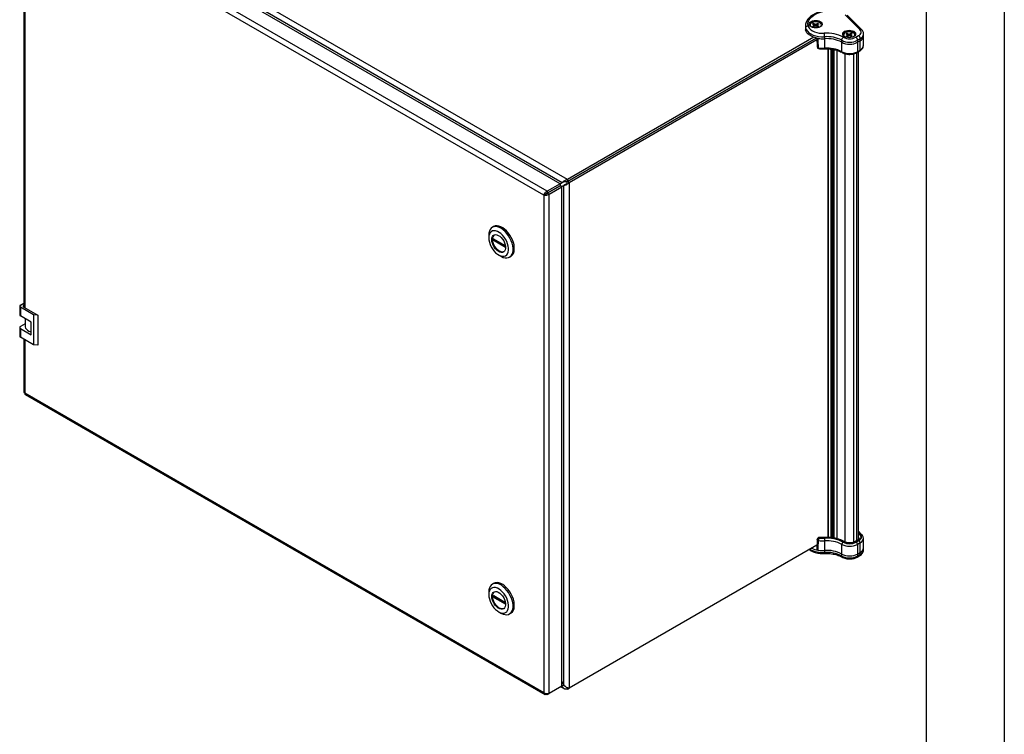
# Model space of a CAD drawing. Header units: millimetres. Extents: x 0 to 2235, y 0 to 1727.
# Tile 5 of 6: x 1594 to 2235, y 971 to 1436. Entities that reach past the tile are written whole.
import ezdxf

# ---------------------------------------------------------------- set-up
doc = ezdxf.new("R2010")
doc.units = ezdxf.units.MM
doc.header["$LTSCALE"] = 8
doc.layers.add('TEXT', color=140, linetype='Continuous', lineweight=25)

msp = doc.modelspace()

# ---------------------------------------------------------------- linework, layer by layer
at = {"color": 7, "linetype": 'Continuous'}
msp.add_line((2235.22, 1727.22), (2235.22, 0.02), dxfattribs=at)
for p, q in [((1947.41, 1329.72), (1608.21, 1525.53)), ((1950.81, 1331.78), (1608.3, 1529.51)), ((1937.71, 1324.22), (1598.79, 1519.88)), ((1946.02, 1329.02), (1607.1, 1524.67)), ((1935.38, 1321.53), (1597.62, 1516.52)), ((1596.9, 1460.14), (1596.9, 1248.77)), ((1597.62, 1459.72), (1597.62, 1248.34)), ((2141.25, 1429.38), (2131.71, 1438.92)), ((2142.38, 1429.21), (2132.84, 1438.75)), ((2105.78, 1431.61), (2105.78, 1430.3)), ((2105.78, 1431.61), (2105.78, 1431.35)), ((2105.78, 1431.35), (2105.9, 1430.45)), ((2105.78, 1430.3), (2105.9, 1429.14)), ((2105.9, 1430.45), (2105.9, 1429.14)), ((2110.47, 1433.01), (2111.11, 1432.64)), ((2110.47, 1431.49), (2111.11, 1431.86)), ((2111.91, 1431.49), (2110.78, 1433.23)), ((2111.39, 1432.25), (2111.11, 1432.64)), ((2111.11, 1431.86), (2111.39, 1432.25)), ((2111.17, 1431.22), (2111.11, 1431.86)), ((2111.16, 1433.41), (2111.8, 1433.04)), ((2111.16, 1431.09), (2111.8, 1431.46)), ((2111.5, 1431.29), (2111.39, 1432.25)), ((2111.76, 1432.38), (2111.8, 1433.04)), ((2111.8, 1433.04), (2112.48, 1432.88)), ((2112.48, 1431.63), (2111.8, 1431.46)), ((2112.48, 1432.88), (2113.15, 1433.04)), ((2112.48, 1431.83), (2112.48, 1432.88)), ((2113.15, 1431.46), (2112.48, 1431.63)), ((2113.8, 1433.41), (2113.15, 1433.04)), ((2113.19, 1432.38), (2113.15, 1433.04)), ((2113.8, 1431.09), (2113.15, 1431.46)), ((2113.45, 1431.29), (2113.56, 1432.25)), ((2113.84, 1432.64), (2113.56, 1432.25)), ((2113.56, 1432.25), (2113.84, 1431.86)), ((2113.76, 1431.11), (2114.18, 1431.27)), ((2113.79, 1431.22), (2113.84, 1431.86)), ((2114.48, 1433.01), (2113.84, 1432.64)), ((2114.48, 1431.49), (2113.84, 1431.86)), ((2111.19, 1424.37), (1950.81, 1331.78)), ((1950.81, 1330.44), (2112.73, 1423.91)), ((2112.73, 1423.91), (1950.81, 1330.44)), ((2113.15, 1423.89), (2113.39, 1418.11)), ((2118.2, 1423.44), (2118.19, 1417.29)), ((2118.2, 1424.74), (2118.2, 1423.44)), ((2132.25, 1426.65), (2132.89, 1426.27)), ((2132.25, 1425.12), (2132.89, 1425.49)), ((2133.68, 1425.12), (2132.56, 1426.87)), ((2133.17, 1425.88), (2132.89, 1426.27)), ((2132.89, 1425.49), (2133.17, 1425.88)), ((2132.95, 1424.85), (2132.89, 1425.49)), ((2132.94, 1427.04), (2133.58, 1426.67)), ((2132.94, 1424.73), (2133.58, 1425.1)), ((2133.28, 1424.92), (2133.17, 1425.88)), ((2133.54, 1426.02), (2133.58, 1426.67)), ((2133.58, 1426.67), (2134.26, 1426.51)), ((2134.26, 1425.26), (2133.58, 1425.1)), ((2134.26, 1426.51), (2134.93, 1426.67)), ((2134.26, 1425.47), (2134.26, 1426.51)), ((2134.93, 1425.1), (2134.26, 1425.26)), ((2135.57, 1427.04), (2134.93, 1426.67)), ((2134.97, 1426.02), (2134.93, 1426.67)), ((2135.57, 1424.73), (2134.93, 1425.1)), ((2135.23, 1424.92), (2135.34, 1425.88)), ((2135.62, 1426.27), (2135.34, 1425.88)), ((2135.34, 1425.88), (2135.62, 1425.49)), ((2135.54, 1424.74), (2135.95, 1424.9)), ((2135.56, 1424.85), (2135.62, 1425.49)), ((2136.26, 1426.65), (2135.62, 1426.27)), ((2136.26, 1425.12), (2135.62, 1425.49)), ((2138.55, 1424.39), (2140.34, 1425.43)), ((2141.48, 1423.47), (2139.69, 1422.43)), ((2141.48, 1422.16), (2141.48, 1423.47)), ((2143.47, 1418.86), (2143.61, 1425.08)), ((2143.61, 1425.13), (2143.61, 1426.44)), ((1951.97, 1329.77), (2113.19, 1422.84)), ((2120.48, 1416.81), (2120.48, 1098.71)), ((2120.54, 1098.71), (2120.54, 1416.81)), ((2122.38, 1416.67), (2122.38, 1098.59)), ((2122.94, 1416.61), (2122.94, 1098.53)), ((2123.51, 1416.51), (2123.51, 1098.45)), ((2123.62, 1098.43), (2123.62, 1416.49)), ((2129.39, 1421.13), (2129.39, 1422.43)), ((2129.48, 1414.96), (2129.39, 1421.13)), ((2139.69, 1421.13), (2139.59, 1414.96)), ((2139.69, 1422.43), (2139.69, 1421.13)), ((2141.48, 1422.16), (2139.69, 1421.13)), ((2141.38, 1415.99), (2141.48, 1422.16)), ((2124.21, 1416.38), (2124.21, 1098.34)), ((2124.5, 1098.29), (2124.5, 1416.34)), ((2126.22, 1415.9), (2126.22, 1097.91)), ((2126.34, 1097.88), (2126.34, 1415.87)), ((2131.71, 1095.71), (2131.71, 1413.64)), ((2137.37, 1095.71), (2137.37, 1413.65)), ((2139.16, 1096.7), (2139.16, 1414.32)), ((2139.34, 1414.43), (2141.13, 1415.46)), ((2139.59, 1414.96), (2141.38, 1415.99)), ((2140.33, 1097.54), (2140.33, 1414.99)), ((1946.02, 1329.02), (1937.71, 1324.22)), ((1946.02, 1327.68), (1937.71, 1322.88)), ((1937.71, 1322.87), (1946.02, 1327.67)), ((1938.87, 1322.2), (1947.19, 1327)), ((1948.26, 1330.19), (1946.02, 1328.76)), ((1947.41, 1329.72), (1946.02, 1328.83)), ((1946.02, 1329.02), (1946.02, 1327.68)), ((1947.19, 1327), (1946.02, 1327.67)), ((1946.96, 1327.13), (1949.31, 1328.35)), ((1947.02, 1327.1), (1948.48, 1327.85)), ((1947.19, 1002), (1947.19, 1327)), ((1948.1, 1330.11), (1947.41, 1329.72)), ((1949.17, 1328.25), (1948.48, 1327.85)), ((1948.48, 1002.53), (1948.48, 1327.85)), ((1950.81, 1331.78), (1950.81, 1330.44)), ((1951.97, 1329.77), (1950.81, 1330.44)), ((1951.97, 1329.77), (1951.97, 1000.61)), ((1936.55, 1322.2), (1935.38, 1321.53)), ((1935.38, 1321.53), (1935.38, 997.87)), ((1937.71, 1324.22), (1937.71, 1322.88)), ((1938.87, 1322.2), (1937.71, 1322.87)), ((1938.87, 997.2), (1938.87, 1322.2)), ((1902.8, 1301.11), (1901.94, 1300.61)), ((1899.63, 1295.49), (1899.63, 1293.83)), ((1902.06, 1293.43), (1910.5, 1288.55)), ((1902.92, 1292.93), (1902.06, 1292.43)), ((1910.58, 1287.51), (1902.06, 1292.43)), ((1910.5, 1288.55), (1902.92, 1292.93)), ((1906.09, 1282.63), (1907.53, 1281.81)), ((1913.12, 1281.25), (1913.98, 1281.75)), ((1594.77, 1250.02), (1596.9, 1251.25)), ((1594.29, 1249.35), (1594.29, 1243.7)), ((1603.25, 1243.78), (1594.77, 1248.68)), ((1594.77, 1248.68), (1594.77, 1243.03)), ((1597.04, 1248.67), (1606.08, 1243.46)), ((1603.25, 1243.78), (1603.25, 1224.18)), ((1606.08, 1243.46), (1603.25, 1243.78)), ((1606.08, 1243.46), (1606.08, 1223.86)), ((1601.72, 1239.01), (1594.77, 1243.03)), ((1597.95, 1237.91), (1594.77, 1236.07)), ((1597.95, 1241.19), (1597.95, 1235.97)), ((1601.72, 1230.72), (1601.72, 1239.01)), ((1594.29, 1235.4), (1594.29, 1229.75)), ((1594.77, 1234.73), (1594.77, 1229.08)), ((1594.77, 1234.73), (1601.72, 1230.72)), ((1603.25, 1224.18), (1594.77, 1229.08)), ((1596.9, 1227.85), (1596.9, 1193.53)), ((1597.62, 1227.43), (1597.62, 1192.85)), ((1606.08, 1223.86), (1603.25, 1224.18)), ((1597.62, 1192.85), (1935.38, 997.87)), ((1597.85, 1191.89), (1936.18, 996.57)), ((2142.33, 1100.73), (2140.33, 1102.73)), ((2113.39, 1097.45), (2113.13, 1091.14)), ((2114.37, 1098.65), (2113.99, 1098.44)), ((2114.97, 1098.59), (2114.59, 1098.38)), ((2118.19, 1096.57), (2118.2, 1090.27)), ((2139.61, 1096.96), (2137.82, 1095.93)), ((2140.21, 1096.91), (2138.42, 1095.87)), ((2138.74, 1095.69), (2140.53, 1096.72)), ((2141.48, 1100.86), (2140.33, 1102.01)), ((2140.33, 1101.49), (2141.08, 1100.73)), ((2143.61, 1092.01), (2143.47, 1098.24)), ((2113.24, 1093.71), (1951.97, 1000.61)), ((2118.2, 1090.27), (2118.2, 1088.96)), ((2129.39, 1087.96), (2129.48, 1094.23)), ((2141.38, 1095.27), (2139.59, 1094.23)), ((2139.59, 1094.23), (2139.69, 1087.96)), ((2141.48, 1088.99), (2141.38, 1095.27)), ((2143.61, 1090.66), (2143.61, 1091.96)), ((2129.39, 1086.65), (2129.39, 1087.96)), ((2139.35, 1085.92), (2141.14, 1086.95)), ((2139.69, 1087.96), (2141.48, 1088.99)), ((2139.69, 1087.96), (2139.69, 1086.65)), ((2139.69, 1086.65), (2141.48, 1087.68)), ((2141.48, 1087.68), (2141.48, 1088.99)), ((1902.8, 1068.82), (1901.94, 1068.32)), ((1899.63, 1063.2), (1899.63, 1061.54)), ((1902.06, 1061.14), (1910.5, 1056.26)), ((1902.92, 1060.64), (1902.06, 1060.14)), ((1910.58, 1055.22), (1902.06, 1060.14)), ((1910.5, 1056.26), (1902.92, 1060.64)), ((1906.09, 1050.35), (1907.53, 1049.52)), ((1913.12, 1048.96), (1913.98, 1049.46)), ((1947.19, 1002), (1938.87, 997.2)), ((1946.49, 1001.6), (1948.75, 1000.3)), ((1947.19, 1004.69), (1948.48, 1002.53)), ((1947.19, 1002.3), (1947.41, 1001.91)), ((1947.41, 1001.91), (1947.19, 1002.03)), ((1948.48, 1002.53), (1947.41, 1001.91)), ((1950.81, 999.94), (1950.81, 1000.92)), ((1950.81, 999.94), (1951.94, 1000.6)), ((1937.71, 996.53), (1938.76, 997.13)), ((1937.71, 996.53), (1937.71, 997.08))]:
    msp.add_line(p, q)
at = {"flags": 128}
for points in [[(2107.49, 1431.86), (2107.38, 1433.09), (2107.57, 1434.31), (2108.05, 1435.51), (2108.82, 1436.65), (2109.85, 1437.73), (2111.13, 1438.7), (2112.63, 1439.57), (2114.33, 1440.31), (2116.19, 1440.91), (2118.17, 1441.35), (2120.24, 1441.63), (2122.36, 1441.74), (2124.48, 1441.67)], [(2105.9, 1430.45), (2106.3, 1429.35), (2107.01, 1428.31), (2108.02, 1427.36), (2109.31, 1426.52), (2110.82, 1425.82), (2112.52, 1425.27), (2114.35, 1424.91), (2116.26, 1424.73), (2118.2, 1424.74)], [(2107.49, 1431.86), (2107.83, 1430.92), (2108.44, 1430.03), (2109.31, 1429.21), (2110.41, 1428.49), (2111.71, 1427.89), (2113.17, 1427.42), (2114.74, 1427.11), (2116.38, 1426.96), (2118.05, 1426.97)], [(2109.51, 1434.63), (2110.38, 1435.02), (2111.39, 1435.26), (2112.48, 1435.34), (2113.56, 1435.26), (2114.58, 1435.02), (2115.45, 1434.63), (2116.11, 1434.13), (2116.53, 1433.54), (2116.68, 1432.92), (2116.53, 1432.29), (2116.11, 1431.7), (2115.45, 1431.2), (2114.58, 1430.82), (2113.56, 1430.57), (2112.48, 1430.49), (2111.39, 1430.57), (2110.38, 1430.82), (2109.51, 1431.2), (2108.84, 1431.7), (2108.42, 1432.29), (2108.28, 1432.92), (2108.42, 1433.54), (2108.84, 1434.13), (2109.51, 1434.63)], [(2109.51, 1433.98), (2110.38, 1434.36), (2111.39, 1434.61), (2112.48, 1434.69), (2113.56, 1434.61), (2114.58, 1434.36), (2115.45, 1433.98), (2116.11, 1433.48), (2116.53, 1432.89), (2116.64, 1432.59)], [(2115.95, 1431.55), (2116.07, 1431.8), (2116.14, 1432.4), (2115.92, 1432.99), (2115.42, 1433.53), (2114.68, 1433.95), (2113.76, 1434.24), (2112.74, 1434.37), (2111.69, 1434.33), (2110.71, 1434.12), (2109.88, 1433.75)], [(2140.34, 1425.43), (2140.94, 1425.83), (2141.42, 1426.29), (2141.76, 1426.79), (2141.96, 1427.32), (2142, 1427.85), (2141.9, 1428.38), (2141.64, 1428.9), (2141.25, 1429.38)], [(2114, 1423.66), (2112.45, 1423.98), (2111, 1424.44), (2109.68, 1425.01), (2108.52, 1425.69), (2107.54, 1426.46), (2106.77, 1427.31), (2106.22, 1428.2), (2105.9, 1429.14)], [(2131.29, 1428.26), (2132.16, 1428.65), (2133.17, 1428.89), (2134.26, 1428.97), (2135.34, 1428.89), (2136.36, 1428.65), (2137.23, 1428.26), (2137.89, 1427.76), (2138.31, 1427.18), (2138.46, 1426.55), (2138.31, 1425.92), (2137.89, 1425.34), (2137.23, 1424.83), (2136.36, 1424.45), (2135.34, 1424.21), (2134.26, 1424.12), (2133.17, 1424.21), (2132.16, 1424.45), (2131.29, 1424.83), (2130.62, 1425.34), (2130.2, 1425.92), (2130.06, 1426.55), (2130.2, 1427.18), (2130.62, 1427.76), (2131.29, 1428.26)], [(2131.29, 1427.61), (2132.16, 1427.99), (2133.17, 1428.24), (2134.26, 1428.32), (2135.34, 1428.24), (2136.36, 1427.99), (2137.23, 1427.61), (2137.89, 1427.11), (2138.31, 1426.52), (2138.42, 1426.22)], [(2137.73, 1425.18), (2137.85, 1425.43), (2137.92, 1426.04), (2137.7, 1426.63), (2137.2, 1427.16), (2136.46, 1427.58), (2135.54, 1427.87), (2134.52, 1428), (2133.47, 1427.96), (2132.49, 1427.75), (2131.65, 1427.39)], [(2114.29, 1417.47), (2114.29, 1417.29), (2114.31, 1417.15), (2114.34, 1417.05), (2114.38, 1416.99), (2114.41, 1416.97)], [(1907.53, 1281.81), (1907.85, 1281.63), (1909.11, 1281.08), (1910.33, 1280.78), (1911.48, 1280.75), (1912.53, 1280.98), (1913.44, 1281.46), (1914.21, 1282.2), (1914.8, 1283.16), (1915.2, 1284.32), (1915.41, 1285.65), (1915.41, 1287.12), (1915.2, 1288.68), (1914.8, 1290.31), (1914.21, 1291.95), (1913.44, 1293.57), (1912.53, 1295.11), (1911.48, 1296.55), (1910.33, 1297.85), (1909.11, 1298.96), (1907.85, 1299.86), (1906.58, 1300.54), (1905.33, 1300.96), (1904.14, 1301.13), (1903.04, 1301.03), (1902.05, 1300.67), (1901.21, 1300.06), (1900.53, 1299.21), (1900.03, 1298.15), (1899.73, 1296.9), (1899.63, 1295.49), (1899.63, 1295.49)], [(1913.98, 1281.75), (1914.31, 1281.96), (1915.07, 1282.69), (1915.66, 1283.65), (1916.06, 1284.81), (1916.27, 1286.15), (1916.27, 1287.62), (1916.06, 1289.18), (1915.66, 1290.81), (1915.07, 1292.45), (1914.31, 1294.06), (1913.39, 1295.61), (1912.34, 1297.05), (1911.19, 1298.34), (1909.97, 1299.46), (1908.71, 1300.36), (1907.44, 1301.04), (1906.19, 1301.46), (1905, 1301.63), (1903.9, 1301.53), (1902.92, 1301.17), (1902.8, 1301.11)], [(1899.63, 1293.83), (1899.73, 1292.44), (1900.04, 1290.97), (1900.54, 1289.48), (1901.22, 1288), (1902.06, 1286.59), (1903.03, 1285.29), (1904.09, 1284.15), (1905.22, 1283.2), (1906.38, 1282.47), (1907.53, 1281.99), (1908.63, 1281.77), (1909.65, 1281.81), (1910.56, 1282.12), (1911.32, 1282.69), (1911.92, 1283.5), (1912.33, 1284.52), (1912.53, 1285.71), (1912.53, 1287.05), (1912.33, 1288.49), (1911.92, 1289.98), (1911.32, 1291.47), (1910.56, 1292.92), (1909.65, 1294.28), (1908.63, 1295.5), (1907.53, 1296.55), (1906.38, 1297.39), (1905.22, 1298), (1904.09, 1298.36), (1903.03, 1298.44), (1902.06, 1298.27), (1901.22, 1297.82), (1900.54, 1297.13), (1900.04, 1296.22), (1899.73, 1295.11), (1899.63, 1293.83)], [(1901.6, 1292.69), (1901.71, 1293.75), (1902.02, 1294.63), (1902.52, 1295.3), (1903.19, 1295.73), (1903.99, 1295.9), (1904.89, 1295.79), (1905.85, 1295.42), (1906.82, 1294.8), (1907.75, 1293.96), (1908.61, 1292.94), (1909.35, 1291.78), (1909.94, 1290.55), (1910.35, 1289.3), (1910.56, 1288.08), (1910.56, 1286.96), (1910.35, 1285.99), (1909.94, 1285.21), (1909.35, 1284.65), (1908.61, 1284.35), (1907.75, 1284.32), (1906.82, 1284.56), (1905.85, 1285.06), (1904.89, 1285.8), (1903.99, 1286.73), (1903.19, 1287.83), (1902.52, 1289.03), (1902.02, 1290.28), (1901.71, 1291.52), (1901.6, 1292.69)], [(1909.48, 1284.74), (1909.04, 1284.6), (1908.19, 1284.57), (1907.25, 1284.81), (1906.28, 1285.31), (1905.32, 1286.05), (1904.42, 1286.98), (1903.62, 1288.08), (1902.95, 1289.28), (1902.45, 1290.53), (1902.14, 1291.77), (1902.03, 1292.94)], [(1596.9, 1249.92), (1596.84, 1249.87), (1596.69, 1249.71), (1596.59, 1249.53), (1596.56, 1249.35), (1596.59, 1249.16), (1596.69, 1248.98), (1596.84, 1248.82), (1597.04, 1248.67)], [(1597.95, 1235.97), (1597.96, 1235.81), (1598.16, 1235.03), (1598.64, 1234.3), (1599.38, 1233.64), (1600.34, 1233.09), (1601.48, 1232.66), (1601.72, 1232.6)], [(2114.29, 1096.74), (2114, 1096.82), (2113.75, 1096.93), (2113.55, 1097.08), (2113.43, 1097.25), (2113.39, 1097.43), (2113.39, 1097.45)], [(2115.12, 1098.8), (2115.11, 1098.8), (2115.07, 1098.78), (2115.02, 1098.71), (2114.97, 1098.59)], [(2141.08, 1100.73), (2141.47, 1100.26), (2141.71, 1099.77), (2141.82, 1099.25), (2141.77, 1098.73), (2141.58, 1098.23), (2141.25, 1097.75), (2140.79, 1097.3), (2140.21, 1096.91)], [(2140.53, 1096.72), (2141.16, 1097.15), (2141.66, 1097.63), (2142.02, 1098.15), (2142.22, 1098.7), (2142.27, 1099.26), (2142.16, 1099.82), (2141.89, 1100.36), (2141.48, 1100.86)], [(1907.53, 1049.52), (1907.85, 1049.34), (1909.11, 1048.79), (1910.33, 1048.49), (1911.48, 1048.46), (1912.53, 1048.69), (1913.44, 1049.17), (1914.21, 1049.91), (1914.8, 1050.87), (1915.2, 1052.03), (1915.41, 1053.36), (1915.41, 1054.83), (1915.2, 1056.4), (1914.8, 1058.02), (1914.21, 1059.66), (1913.44, 1061.28), (1912.53, 1062.82), (1911.48, 1064.26), (1910.33, 1065.56), (1909.11, 1066.67), (1907.85, 1067.58), (1906.58, 1068.25), (1905.33, 1068.68), (1904.14, 1068.84), (1903.04, 1068.74), (1902.05, 1068.38), (1901.21, 1067.77), (1900.53, 1066.92), (1900.03, 1065.86), (1899.73, 1064.61), (1899.63, 1063.2), (1899.63, 1063.2)], [(1899.63, 1061.54), (1899.73, 1060.15), (1900.04, 1058.68), (1900.54, 1057.19), (1901.22, 1055.71), (1902.06, 1054.3), (1903.03, 1053.01), (1904.09, 1051.86), (1905.22, 1050.91), (1906.38, 1050.18), (1907.53, 1049.7), (1908.63, 1049.48), (1909.65, 1049.52), (1910.56, 1049.84), (1911.32, 1050.4), (1911.92, 1051.21), (1912.33, 1052.23), (1912.53, 1053.42), (1912.53, 1054.76), (1912.33, 1056.2), (1911.92, 1057.69), (1911.32, 1059.18), (1910.56, 1060.63), (1909.65, 1061.99), (1908.63, 1063.21), (1907.53, 1064.26), (1906.38, 1065.1), (1905.22, 1065.71), (1904.09, 1066.07), (1903.03, 1066.15), (1902.06, 1065.98), (1901.22, 1065.53), (1900.54, 1064.85), (1900.04, 1063.93), (1899.73, 1062.82), (1899.63, 1061.54)], [(1913.98, 1049.46), (1914.31, 1049.67), (1915.07, 1050.41), (1915.66, 1051.36), (1916.06, 1052.53), (1916.27, 1053.86), (1916.27, 1055.33), (1916.06, 1056.89), (1915.66, 1058.52), (1915.07, 1060.16), (1914.31, 1061.78), (1913.39, 1063.32), (1912.34, 1064.76), (1911.19, 1066.05), (1909.97, 1067.17), (1908.71, 1068.07), (1907.44, 1068.75), (1906.19, 1069.17), (1905, 1069.34), (1903.9, 1069.24), (1902.92, 1068.88), (1902.8, 1068.82)], [(1901.6, 1060.4), (1901.71, 1061.46), (1902.02, 1062.34), (1902.52, 1063.01), (1903.19, 1063.44), (1903.99, 1063.61), (1904.89, 1063.5), (1905.85, 1063.13), (1906.82, 1062.51), (1907.75, 1061.67), (1908.61, 1060.65), (1909.35, 1059.5), (1909.94, 1058.26), (1910.35, 1057.01), (1910.56, 1055.8), (1910.56, 1054.67), (1910.35, 1053.7), (1909.94, 1052.92), (1909.35, 1052.36), (1908.61, 1052.07), (1907.75, 1052.04), (1906.82, 1052.28), (1905.85, 1052.77), (1904.89, 1053.51), (1903.99, 1054.44), (1903.19, 1055.54), (1902.52, 1056.74), (1902.02, 1057.99), (1901.71, 1059.23), (1901.6, 1060.4)], [(1909.48, 1052.45), (1909.04, 1052.31), (1908.19, 1052.28), (1907.25, 1052.52), (1906.28, 1053.02), (1905.32, 1053.76), (1904.42, 1054.69), (1903.62, 1055.79), (1902.95, 1056.99), (1902.45, 1058.24), (1902.14, 1059.48), (1902.03, 1060.65)]]:
    msp.add_lwpolyline(points, dxfattribs=at)
for centre, radius, start, end in [((2110.47, 1431.94), 2.25, 115.35001, 163.33841), ((2110.41, 1432.27), 1.58, 109.82948, 207.00424), ((2111.73, 1431.56), 1.93, 119.69758, 130.99184), ((2111.92, 1433.21), 2.25, 229.82698, 250.1784), ((2112.08, 1430.96), 2.61, 110.56167, 119.77633), ((2113.03, 1431.29), 2.25, 49.82698, 70.1784), ((2112.88, 1433.54), 2.61, 290.56167, 299.77633), ((2113.22, 1432.95), 1.93, 299.69758, 310.99184), ((2141.67, 1428.37), 1.1, 49.69376, 112.71982), ((2117.1, 1442.66), 19.25, 260.75185, 273.29432), ((2119.82, 1404.05), 22.99, 62.24643, 94.41162), ((2119.79, 1404.19), 20.62, 62.24742, 94.41151), ((2119.79, 1402.88), 20.62, 62.24742, 94.41151), ((2132.25, 1425.58), 2.25, 115.35001, 163.33841), ((2134.54, 1432.14), 8.73, 242.61207, 297.39014), ((2132.19, 1425.9), 1.58, 109.82948, 207.00425), ((2133.51, 1425.19), 1.93, 119.69758, 130.99184), ((2133.7, 1426.85), 2.25, 229.82698, 250.1784), ((2133.85, 1424.6), 2.61, 110.56167, 119.77633), ((2134.81, 1424.92), 2.25, 49.82698, 70.1784), ((2134.66, 1427.17), 2.61, 290.56167, 299.77633), ((2135, 1426.58), 1.93, 299.69758, 310.99184), ((2137.23, 1422.32), 2.46, 2.60548, 57.39452), ((2139.02, 1423.35), 2.46, 2.60548, 57.39452), ((2140.02, 1426.76), 3.6, 293.82771, 354.99053), ((2140.02, 1425.46), 3.6, 293.84166, 354.8382), ((2114.59, 1418.16), 1.2, 182.39037, 261.44284), ((2114.26, 1418.37), 0.903, 196.78792, 272.02794), ((2117.1, 1436.33), 19.08, 261.52344, 273.28331), ((2119.79, 1396.54), 20.81, 62.24742, 94.41151), ((2134.54, 1432.37), 11.19, 242.60967, 297.39033), ((2134.54, 1431.06), 11.19, 242.60967, 297.39033), ((2139.85, 1419.3), 3.65, 294.75026, 352.9855), ((2134.54, 1424.71), 10.99, 242.60967, 297.39033), ((2139, 1414.91), 0.594, 305.37449, 4.60637), ((2140.79, 1415.94), 0.594, 305.35846, 4.60773), ((1905.26, 1293.26), 3.24, 130.79028, 185.63909), ((1908.01, 1292.93), 5.98, 175.22373, 184.77627), ((1595.02, 1249.35), 0.717, 110.78342, 249.21658), ((1595.11, 1243.78), 0.826, 185.6948, 245.62534), ((1595.02, 1235.4), 0.717, 110.78342, 249.21658), ((1595.11, 1229.83), 0.826, 185.6948, 245.62534), ((2114.59, 1097.4), 1.2, 119.99731, 177.64046), ((2114.24, 1097.9), 0.593, 53.76669, 114.92285), ((2118.98, 1096.72), 4.69, 159.3072, 179.69512), ((2117.1, 1115.61), 19.08, 261.52344, 273.28331), ((2114.97, 1097.61), 1.2, 82.41609, 119.99731), ((2114.62, 1098.13), 0.576, 52.81791, 115.87163), ((2117.1, 1115.21), 17.02, 261.52344, 273.28331), ((2117.1, 1114.75), 16.29, 262.47393, 273.2723), ((2119.82, 1075.28), 23.27, 62.24645, 94.41162), ((2119.81, 1075.69), 22.59, 62.24638, 94.41163), ((2119.79, 1075.81), 20.81, 62.24742, 94.41151), ((2139.86, 1096.43), 0.593, 53.76669, 114.92285), ((2141.63, 1099.21), 1.61, 109.57263, 143.49071), ((2139, 1098.16), 1.62, 1.07912, 35.04576), ((2139.54, 1095.16), 1.85, 3.22965, 57.34774), ((2139.96, 1098.49), 3.52, 293.74275, 355.9258), ((2141.79, 1100.11), 0.822, 49.72004, 112.67635), ((2116.81, 1104.97), 16.07, 239.72929, 274.99264), ((2116.35, 1105.55), 15.24, 244.80051, 261.16248), ((2117.1, 1109.49), 19.25, 260.75185, 273.29432), ((2119.79, 1069.71), 20.62, 62.24742, 94.41151), ((2134.54, 1103.99), 10.99, 242.60967, 297.39033), ((2134.54, 1103.8), 9.14, 242.61202, 297.39014), ((2134.54, 1103.37), 8.44, 242.61211, 297.39014), ((2138.07, 1095.41), 0.576, 52.78799, 116.17182), ((2137.75, 1094.13), 1.85, 3.22965, 57.34774), ((2139.95, 1092.33), 3.67, 294.57999, 355.05036), ((2139.93, 1091.04), 3.69, 294.66477, 354.01509), ((2119.79, 1068.41), 20.62, 62.24742, 94.41151), ((2134.54, 1097.89), 11.19, 242.60967, 297.39033), ((2134.54, 1096.59), 11.19, 242.60967, 297.39033), ((2138.88, 1086.57), 0.805, 305.78074, 5.61317), ((2140.71, 1087.59), 0.767, 304.05662, 7.25556), ((1905.26, 1060.97), 3.24, 130.79028, 185.63909), ((1908.01, 1060.64), 5.98, 175.22373, 184.77627)]:
    msp.add_arc(centre, radius, start, end)
for points, knots in [([(2124.59, 1441.96), (2124.23, 1441.98), (2123.18, 1442.05), (2121.44, 1442.03), (2119.39, 1441.86), (2117.38, 1441.55), (2115.45, 1441.09), (2113.63, 1440.48), (2111.93, 1439.74), (2110.38, 1438.86), (2109.02, 1437.86), (2107.86, 1436.75), (2106.94, 1435.55), (2106.27, 1434.27), (2105.88, 1432.95), (2105.74, 1431.95), (2105.8, 1431.4), (2105.81, 1431.3)], [0, 0, 0, 0, 0.038633, 0.111431, 0.184289, 0.257225, 0.330305, 0.403596, 0.477154, 0.551001, 0.625087, 0.699117, 0.772555, 0.844715, 0.915078, 0.983695, 1, 1, 1, 1]), ([(2105.9, 1430.45), (2105.9, 1430.62), (2105.94, 1430.79), (2106.1, 1431.12), (2106.22, 1431.27), (2106.51, 1431.54), (2106.69, 1431.64), (2107.07, 1431.8), (2107.28, 1431.85), (2107.49, 1431.86)], [0, 0, 0, 0, 0.25, 0.25, 0.5, 0.5, 0.75, 0.75, 1, 1, 1, 1]), ([(2111.17, 1431.22), (2111.06, 1431.26), (2110.83, 1431.35), (2110.6, 1431.44), (2110.47, 1431.49)], [0, 0, 0, 0, 0.440934, 1, 1, 1, 1]), ([(2111.76, 1432.38), (2111.67, 1432.53), (2111.47, 1432.88), (2111.27, 1433.22), (2111.16, 1433.41)], [0, 0, 0, 0, 0.440934, 1, 1, 1, 1]), ([(2112.48, 1431.83), (2112.45, 1431.85), (2112.39, 1431.89), (2112.3, 1431.95), (2112.2, 1432.02), (2112.08, 1432.11), (2111.93, 1432.23), (2111.82, 1432.33), (2111.76, 1432.38)], [0, 0, 0, 0, 0.113873, 0.234451, 0.362961, 0.500299, 0.734554, 1, 1, 1, 1]), ([(2113.19, 1432.38), (2113.13, 1432.33), (2113.02, 1432.23), (2112.86, 1432.1), (2112.72, 1431.99), (2112.6, 1431.91), (2112.52, 1431.86), (2112.48, 1431.83)], [0, 0, 0, 0, 0.265396, 0.499719, 0.680797, 0.846722, 1, 1, 1, 1]), ([(2113.19, 1432.38), (2113.28, 1432.53), (2113.48, 1432.88), (2113.68, 1433.22), (2113.8, 1433.41)], [0, 0, 0, 0, 0.440043, 1, 1, 1, 1]), ([(2113.79, 1431.22), (2113.89, 1431.26), (2114.12, 1431.35), (2114.35, 1431.44), (2114.48, 1431.49)], [0, 0, 0, 0, 0.440043, 1, 1, 1, 1]), ([(2118.2, 1424.74), (2118.2, 1424.91), (2118.2, 1425.11), (2118.18, 1425.52), (2118.17, 1425.73), (2118.14, 1426.14), (2118.13, 1426.34), (2118.09, 1426.69), (2118.07, 1426.85), (2118.05, 1426.97)], [0, 0, 0, 0, 0.25, 0.25, 0.5, 0.5, 0.75, 0.75, 1, 1, 1, 1]), ([(2129.39, 1422.43), (2129.39, 1422.6), (2129.42, 1422.79), (2129.53, 1423.17), (2129.62, 1423.37), (2129.83, 1423.73), (2129.95, 1423.9), (2130.23, 1424.19), (2130.37, 1424.31), (2130.52, 1424.39)], [0, 0, 0, 0, 0.25, 0.25, 0.5, 0.5, 0.75, 0.75, 1, 1, 1, 1]), ([(2132.95, 1424.85), (2132.84, 1424.89), (2132.61, 1424.98), (2132.38, 1425.07), (2132.25, 1425.12)], [0, 0, 0, 0, 0.4409337, 1, 1, 1, 1]), ([(2133.54, 1426.02), (2133.45, 1426.17), (2133.25, 1426.51), (2133.05, 1426.85), (2132.94, 1427.04)], [0, 0, 0, 0, 0.440934, 1, 1, 1, 1]), ([(2134.26, 1425.47), (2134.23, 1425.48), (2134.17, 1425.52), (2134.07, 1425.58), (2133.98, 1425.65), (2133.86, 1425.74), (2133.71, 1425.86), (2133.6, 1425.96), (2133.54, 1426.02)], [0, 0, 0, 0, 0.113873, 0.234451, 0.362961, 0.500299, 0.734554, 1, 1, 1, 1]), ([(2134.97, 1426.02), (2134.91, 1425.96), (2134.8, 1425.86), (2134.64, 1425.73), (2134.5, 1425.62), (2134.38, 1425.54), (2134.29, 1425.49), (2134.26, 1425.47)], [0, 0, 0, 0, 0.265396, 0.499719, 0.680797, 0.846722, 1, 1, 1, 1]), ([(2134.97, 1426.02), (2135.06, 1426.17), (2135.26, 1426.51), (2135.46, 1426.85), (2135.57, 1427.04)], [0, 0, 0, 0, 0.440043, 1, 1, 1, 1]), ([(2135.56, 1424.85), (2135.67, 1424.89), (2135.9, 1424.98), (2136.13, 1425.07), (2136.26, 1425.12)], [0, 0, 0, 0, 0.440043, 1, 1, 1, 1]), ([(2143.6, 1426.45), (2143.6, 1426.46), (2143.65, 1426.79), (2143.49, 1427.43), (2143.13, 1428.31), (2142.7, 1428.88), (2142.42, 1429.17), (2142.38, 1429.21)], [0, 0, 0, 0, 0.014974, 0.322059, 0.624188, 0.942099, 1, 1, 1, 1]), ([(2114.41, 1416.97), (2114.7, 1416.93), (2115.54, 1416.82), (2116.79, 1416.75), (2117.75, 1416.78), (2118.14, 1416.8)], [0, 0, 0, 0, 0.236947, 0.683001, 1, 1, 1, 1]), ([(2118.14, 1416.82), (2118.15, 1416.82), (2118.16, 1416.8), (2118.19, 1416.95), (2118.19, 1417.18), (2118.19, 1417.29)], [0, 0, 0, 0, 0.16705, 0.583525, 1, 1, 1, 1]), ([(2118.14, 1416.8), (2118.47, 1416.81), (2119.42, 1416.86), (2121.01, 1416.82), (2122.87, 1416.64), (2124.68, 1416.33), (2126.38, 1415.88), (2127.96, 1415.32), (2129.07, 1414.8), (2129.64, 1414.48), (2129.79, 1414.4)], [0, 0, 0, 0, 0.076356, 0.222808, 0.369284, 0.515572, 0.661553, 0.807113, 0.952166, 1, 1, 1, 1]), ([(2141.13, 1415.46), (2141.31, 1415.57), (2141.83, 1415.89), (2142.5, 1416.49), (2143.07, 1417.28), (2143.41, 1418.07), (2143.44, 1418.6), (2143.45, 1418.84)], [0, 0, 0, 0, 0.135435, 0.389309, 0.61167, 0.824375, 1, 1, 1, 1]), ([(2129.73, 1414.43), (2129.66, 1414.48), (2129.52, 1414.6), (2129.5, 1414.84), (2129.48, 1414.96)], [0, 0, 0, 0, 0.495148, 1, 1, 1, 1]), ([(2129.68, 1414.45), (2129.87, 1414.35), (2130.4, 1414.06), (2131.39, 1413.69), (2132.66, 1413.39), (2134, 1413.25), (2135.35, 1413.26), (2136.67, 1413.43), (2137.93, 1413.76), (2138.8, 1414.12), (2139.24, 1414.37), (2139.34, 1414.43)], [0, 0, 0, 0, 0.069353, 0.197365, 0.324957, 0.452089, 0.579035, 0.70625, 0.834124, 0.963214, 1, 1, 1, 1]), ([(1947.41, 1329.72), (1947.55, 1329.9), (1947.73, 1330.11), (1948.18, 1330.54), (1948.45, 1330.76), (1949.05, 1331.16), (1949.38, 1331.34), (1950.08, 1331.63), (1950.44, 1331.73), (1950.81, 1331.78)], [0, 0, 0, 0, 0.25, 0.25, 0.5, 0.5, 0.75, 0.75, 1, 1, 1, 1]), ([(1948.1, 1330.11), (1948.25, 1330.2), (1948.54, 1330.35), (1948.87, 1330.4), (1949.02, 1330.43)], [0, 0, 0, 0, 0.538844, 1, 1, 1, 1]), ([(1951.97, 1329.77), (1951.75, 1329.48), (1951.47, 1329.21), (1950.87, 1328.75), (1950.55, 1328.55), (1949.91, 1328.23), (1949.58, 1328.11), (1948.98, 1327.94), (1948.71, 1327.88), (1948.48, 1327.85)], [0, 0, 0, 0, 0.25, 0.25, 0.5, 0.5, 0.75, 0.75, 1, 1, 1, 1]), ([(1949.03, 1330.43), (1949.28, 1330.46), (1949.56, 1330.49), (1950.17, 1330.51), (1950.49, 1330.49), (1950.81, 1330.44)], [0, 0, 0, 0, 0.5, 0.5, 1, 1, 1, 1]), ([(1949.91, 1328.89), (1949.81, 1328.78), (1949.6, 1328.52), (1949.32, 1328.35), (1949.17, 1328.25)], [0, 0, 0, 0, 0.4610146, 1, 1, 1, 1]), ([(1950.81, 1330.44), (1950.7, 1330.13), (1950.55, 1329.85), (1950.23, 1329.33), (1950.06, 1329.1), (1949.91, 1328.9)], [0, 0, 0, 0, 0.5, 0.5, 1, 1, 1, 1]), ([(1935.38, 1321.53), (1935.43, 1321.77), (1935.52, 1322.03), (1935.8, 1322.56), (1935.97, 1322.83), (1936.39, 1323.34), (1936.64, 1323.57), (1937.15, 1323.96), (1937.43, 1324.12), (1937.71, 1324.22)], [0, 0, 0, 0, 0.25, 0.25, 0.5, 0.5, 0.75, 0.75, 1, 1, 1, 1]), ([(1938.87, 1322.2), (1938.65, 1322.02), (1938.37, 1321.85), (1937.77, 1321.6), (1937.45, 1321.51), (1936.81, 1321.39), (1936.48, 1321.38), (1935.88, 1321.41), (1935.61, 1321.46), (1935.38, 1321.53)], [0, 0, 0, 0, 0.25, 0.25, 0.5, 0.5, 0.75, 0.75, 1, 1, 1, 1]), ([(1936.55, 1322.2), (1936.59, 1322.26), (1936.66, 1322.33), (1936.81, 1322.47), (1936.9, 1322.55), (1937.11, 1322.68), (1937.22, 1322.74), (1937.46, 1322.83), (1937.58, 1322.86), (1937.71, 1322.88)], [0, 0, 0, 0, 0.25, 0.25, 0.5, 0.5, 0.75, 0.75, 1, 1, 1, 1]), ([(1937.71, 1322.87), (1937.63, 1322.77), (1937.54, 1322.68), (1937.34, 1322.52), (1937.24, 1322.46), (1937.02, 1322.34), (1936.91, 1322.3), (1936.71, 1322.24), (1936.62, 1322.22), (1936.55, 1322.2)], [0, 0, 0, 0, 0.25, 0.25, 0.5, 0.5, 0.75, 0.75, 1, 1, 1, 1]), ([(1596.9, 1193.53), (1596.9, 1193.4), (1596.97, 1193.27), (1597.21, 1193.03), (1597.4, 1192.93), (1597.62, 1192.85)], [0, 0, 0, 0, 0.5, 0.5, 1, 1, 1, 1]), ([(1597.62, 1192.85), (1597.61, 1192.64), (1597.57, 1192.22), (1597.71, 1191.9), (1597.85, 1191.89), (1597.85, 1191.89)], [0, 0, 0, 0, 0.499949, 0.999898, 1, 1, 1, 1]), ([(2117.96, 1098.7), (2117.71, 1098.69), (2116.98, 1098.66), (2116.02, 1098.7), (2115.34, 1098.78), (2115.12, 1098.8)], [0, 0, 0, 0, 0.26354, 0.771787, 1, 1, 1, 1]), ([(2131.32, 1095.89), (2131.05, 1096.05), (2130.27, 1096.48), (2128.86, 1097.11), (2127.05, 1097.73), (2125.14, 1098.21), (2123.15, 1098.54), (2121.1, 1098.73), (2119.36, 1098.76), (2118.32, 1098.71), (2117.96, 1098.7)], [0, 0, 0, 0, 0.075509, 0.217795, 0.359909, 0.501792, 0.643457, 0.784962, 0.926391, 1, 1, 1, 1]), ([(2117.96, 1098.68), (2117.97, 1098.68), (2117.99, 1098.69), (2118.01, 1098.56), (2118.03, 1098.48)], [0, 0, 0, 0, 0.371509, 1, 1, 1, 1]), ([(2118.07, 1098.22), (2118.09, 1098.13), (2118.1, 1098.02), (2118.13, 1097.75), (2118.15, 1097.61), (2118.17, 1097.3), (2118.18, 1097.14), (2118.19, 1096.84), (2118.19, 1096.7), (2118.19, 1096.57)], [0, 0, 0, 0, 0.25, 0.25, 0.5, 0.5, 0.75, 0.75, 1, 1, 1, 1]), ([(2130.65, 1095.87), (2130.76, 1095.92), (2130.98, 1096.01), (2131.19, 1096), (2131.25, 1095.93), (2131.25, 1095.93)], [0, 0, 0, 0, 0.495261, 0.990523, 1, 1, 1, 1]), ([(2140.61, 1098.17), (2140.61, 1098.15), (2140.63, 1098.04), (2140.56, 1097.85), (2140.31, 1097.47), (2139.95, 1097.17), (2139.67, 1097), (2139.61, 1096.96)], [0, 0, 0, 0, 0.057004, 0.363323, 0.6316, 0.919231, 1, 1, 1, 1]), ([(2143.47, 1098.24), (2143.47, 1098.26), (2143.5, 1098.57), (2143.33, 1099.19), (2142.97, 1100.02), (2142.54, 1100.49), (2142.33, 1100.73)], [0, 0, 0, 0, 0.020699, 0.346204, 0.668735, 1, 1, 1, 1]), ([(2108.32, 1090.87), (2108.67, 1090.62), (2109.39, 1090.09), (2110.7, 1089.45), (2112.18, 1088.92), (2113.76, 1088.54), (2115.41, 1088.31), (2116.89, 1088.23), (2117.79, 1088.27), (2118.14, 1088.28)], [0, 0, 0, 0, 0.14093, 0.294053, 0.447731, 0.601016, 0.753819, 0.906323, 1, 1, 1, 1]), ([(2113.13, 1091.17), (2113.13, 1091.17), (2113.11, 1091.11), (2113.17, 1090.98), (2113.28, 1090.8), (2113.49, 1090.65), (2113.73, 1090.54), (2113.91, 1090.51), (2114, 1090.49)], [0, 0, 0, 0, 0.003256, 0.213771, 0.424597, 0.635112, 0.817634, 1, 1, 1, 1]), ([(2130.33, 1095.69), (2130.22, 1095.62), (2130.11, 1095.54), (2129.91, 1095.32), (2129.82, 1095.2), (2129.66, 1094.93), (2129.6, 1094.79), (2129.51, 1094.5), (2129.49, 1094.36), (2129.48, 1094.23)], [0, 0, 0, 0, 0.25, 0.25, 0.5, 0.5, 0.75, 0.75, 1, 1, 1, 1]), ([(2137.82, 1095.93), (2137.7, 1095.87), (2137.36, 1095.68), (2136.65, 1095.43), (2135.69, 1095.22), (2134.65, 1095.14), (2133.6, 1095.2), (2132.6, 1095.38), (2131.8, 1095.64), (2131.4, 1095.86), (2131.23, 1095.95)], [0, 0, 0, 0, 0.070167, 0.205849, 0.343386, 0.48247, 0.622241, 0.761592, 0.899348, 1, 1, 1, 1]), ([(2141.14, 1086.95), (2141.33, 1087.07), (2141.87, 1087.4), (2142.57, 1088.03), (2143.16, 1088.86), (2143.53, 1089.72), (2143.57, 1090.32), (2143.6, 1090.62)], [0, 0, 0, 0, 0.1347565, 0.3844051, 0.5978258, 0.8015841, 1, 1, 1, 1]), ([(2118.14, 1088.31), (2118.14, 1088.31), (2118.17, 1088.29), (2118.2, 1088.5), (2118.2, 1088.81), (2118.2, 1088.96)], [0, 0, 0, 0, 0.173951, 0.586975, 1, 1, 1, 1]), ([(2118.14, 1088.28), (2118.46, 1088.3), (2119.41, 1088.34), (2120.99, 1088.31), (2122.85, 1088.13), (2124.64, 1087.82), (2126.34, 1087.38), (2127.91, 1086.83), (2129.03, 1086.31), (2129.61, 1085.98), (2129.77, 1085.89)], [0, 0, 0, 0, 0.075763, 0.221403, 0.367055, 0.512463, 0.657473, 0.801934, 0.945732, 1, 1, 1, 1]), ([(2129.72, 1085.92), (2129.63, 1086), (2129.44, 1086.16), (2129.41, 1086.49), (2129.39, 1086.65)], [0, 0, 0, 0, 0.4985578, 1, 1, 1, 1]), ([(2129.67, 1085.95), (2129.87, 1085.84), (2130.41, 1085.54), (2131.43, 1085.16), (2132.72, 1084.86), (2134.07, 1084.73), (2135.43, 1084.75), (2136.77, 1084.94), (2138.01, 1085.28), (2138.85, 1085.64), (2139.27, 1085.87), (2139.35, 1085.92)], [0, 0, 0, 0, 0.07136, 0.200892, 0.329983, 0.458568, 0.586976, 0.71581, 0.845624, 0.969579, 1, 1, 1, 1]), ([(1950.81, 999.94), (1950.44, 999.89), (1950.08, 999.89), (1949.38, 1000.01), (1949.05, 1000.12), (1948.45, 1000.47), (1948.18, 1000.7), (1947.73, 1001.24), (1947.55, 1001.56), (1947.41, 1001.91)], [0, 0, 0, 0, 0.25, 0.25, 0.5, 0.5, 0.75, 0.75, 1, 1, 1, 1]), ([(1951.97, 1000.61), (1951.75, 1000.64), (1951.47, 1000.69), (1950.87, 1000.87), (1950.55, 1000.99), (1949.91, 1001.31), (1949.58, 1001.51), (1948.98, 1001.97), (1948.71, 1002.23), (1948.48, 1002.53)], [0, 0, 0, 0, 0.25, 0.25, 0.5, 0.5, 0.75, 0.75, 1, 1, 1, 1]), ([(1949.57, 1001.72), (1949.57, 1001.72), (1949.37, 1001.81), (1949.02, 1002.1), (1948.72, 1002.42), (1948.57, 1002.58)], [0, 0, 0, 0, 0.000102, 0.500051, 1, 1, 1, 1]), ([(1935.38, 997.87), (1935.61, 997.68), (1935.88, 997.52), (1936.48, 997.27), (1936.81, 997.17), (1937.45, 997.06), (1937.77, 997.04), (1938.37, 997.07), (1938.65, 997.12), (1938.87, 997.2)], [0, 0, 0, 0, 0.25, 0.25, 0.5, 0.5, 0.75, 0.75, 1, 1, 1, 1]), ([(1937.71, 996.53), (1937.43, 996.42), (1937.15, 996.37), (1936.64, 996.39), (1936.39, 996.45), (1935.97, 996.69), (1935.8, 996.87), (1935.52, 997.31), (1935.43, 997.58), (1935.38, 997.87)], [0, 0, 0, 0, 0.25, 0.25, 0.5, 0.5, 0.75, 0.75, 1, 1, 1, 1])]:
    msp.add_open_spline(points, degree=3, knots=knots)
for points in [[(2114.29, 1417.47), (2114.19, 1419.5), (2114.1, 1421.57), (2114, 1423.66)], [(2114, 1090.49), (2114.1, 1092.6), (2114.19, 1094.69), (2114.29, 1096.74)]]:
    msp.add_open_spline(points, degree=3)
at = {"layer": 'TEXT'}
msp.add_line((2184.4, 1676.4), (2184.4, 50.8), dxfattribs=at)

doc.saveas('drawing.dxf')
